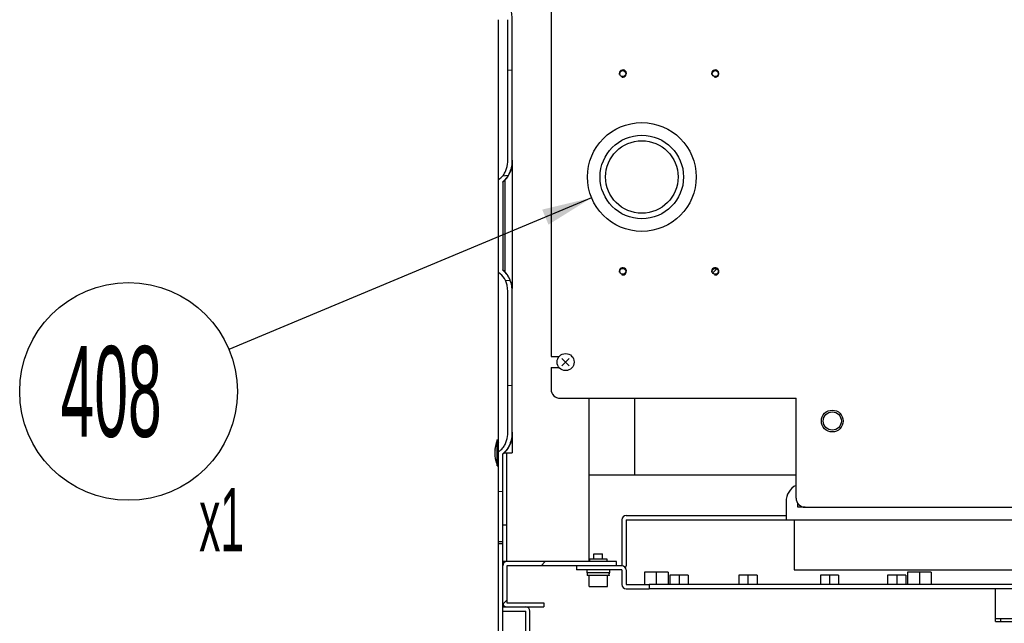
# Model space of a CAD drawing. Header units: millimetres. Extents: x 0 to 8390, y -1 to 5930.
# Tile 51 of 65: x 4781 to 5324, y 4019 to 4352. Entities that reach past the tile are written whole.
import ezdxf

# ---------------------------------------------------------------- set-up
doc = ezdxf.new("R2010")
doc.units = ezdxf.units.MM
doc.header["$LTSCALE"] = 462.55
doc.layers.get('0').update_dxf_attribs({"linetype": 'CONTINUOUS'})
for name, color, linetype in [('02___PRT_ALL_AXES', 7, 'CONTINUOUS'), ('7_ALL_FEATURES', 7, 'CONTINUOUS'), ('ALL_AXIS', 7, 'CONTINUOUS'), ('ALL_COSM_SKETCH', 7, 'CONTINUOUS')]:
    doc.layers.add(name, color=color, linetype=linetype)
doc.styles.get("Standard").update_dxf_attribs({"font": 'txt', "width": 0.5})
doc.dimstyles.get("Standard").update_dxf_attribs({"dimtxt": 35, "dimasz": 27.6, "dimexe": 2, "dimexo": 1, "dimtad": 1, "dimdec": 3, "dimdsep": 46, "dimtxsty": 'Standard', "dimblk": '_FILLED', "dimblk1": '_FILLED', "dimblk2": '_FILLED', "dimcen": 0.09, "dimadec": 3, "dimazin": 2, "dimtol": 1, "dimtp": 0.05, "dimtm": 0.05, "dimtfac": 1, "dimtdec": 3, "dimtofl": 0, "dimtmove": 0, "dimatfit": 3, "dimldrblk": '_FILLED', "dimfxl": 0, "dimtolj": 1, "dimarcsym": 0})

# ---------------------------------------------------------------- blocks, each defined once
blk = doc.blocks.new('_FILLED')
at = {"color": 0, "linetype": 'ByBlock'}
blk.add_solid([(0, 0), (-1, 0.163), (-1, -0.163)], dxfattribs=at)
blk = doc.blocks.new('BOM BALLOON 161_BL10', base_point=(4847.76, 4132.54))
at = {"color": 2, "linetype": 'Continuous'}
blk.add_circle((4840.79, 4146.62), 60, dxfattribs=at)
at = {"color": 2, "linetype": 'Continuous', "width": 0.5}
for s, height, p in [('408', 50, (4803.29, 4121.62)), ('x1', 35, (4879.73, 4058.46))]:
    blk.add_text(s, height=height, dxfattribs=at).set_placement(p)

msp = doc.modelspace()

# ---------------------------------------------------------------- hatches: boundary and pattern name
at = {"linetype": 'Continuous'}
h = msp.add_hatch(dxfattribs=at)
h.set_pattern_fill('DEFAULT__19', color=2, scale=42.380326, angle=245, style=0, pattern_type=0)
h.set_pattern_definition([(245, (0, 0), (38.40962, -17.9107), [])])
edge = h.paths.add_edge_path()
edge.add_line((5044.75, 4900.54), (5044.75, 4817.84))
edge.add_arc((5047.05, 4900.54), 2.3, 90, 180)
edge.add_line((5047.05, 4902.84), (5092.45, 4902.84))
edge.add_arc((5092.45, 4900.54), 2.3, 0, 90)
edge.add_line((5094.75, 4900.54), (5094.75, 4862.84))
edge.add_line((5092.45, 4862.84), (5094.75, 4862.84))
edge.add_line((5092.45, 4900.54), (5092.45, 4862.84))
edge.add_line((5047.05, 4900.54), (5092.45, 4900.54))
edge.add_line((5047.05, 4900.54), (5047.05, 4817.84))
edge.add_line((5044.75, 4817.84), (5047.05, 4817.84))
edge = h.paths.add_edge_path()
edge.add_line((5044.75, 4062.84), (5044.75, 3705.14))
edge.add_line((5044.75, 4062.84), (5047.05, 4062.84))
edge.add_line((5047.05, 4062.84), (5047.05, 3705.14))
edge.add_line((5082.45, 3705.14), (5047.05, 3705.14))
edge.add_line((5082.45, 3705.14), (5082.45, 3740.54))
edge.add_arc((5084.75, 3740.54), 2.3, 90, 180)
edge.add_line((5084.75, 3742.84), (5104.75, 3742.84))
edge.add_line((5104.75, 3740.54), (5104.75, 3742.84))
edge.add_line((5084.75, 3740.54), (5104.75, 3740.54))
edge.add_line((5084.75, 3705.14), (5084.75, 3740.54))
edge.add_arc((5082.45, 3705.14), 2.3, 270, 360)
edge.add_line((5082.45, 3702.84), (5047.05, 3702.84))
edge.add_arc((5047.05, 3705.14), 2.3, 180, 270)
h = msp.add_hatch(dxfattribs=at)
h.set_pattern_fill('DEFAULT__18', color=2, scale=48.935543, angle=325, style=0, pattern_type=0)
h.set_pattern_definition([(325, (0, 0), (28.06827, 40.08565), [])])
edge = h.paths.add_edge_path()
edge.add_line((5047.05, 4827.84), (5047.05, 4807.84))
edge.add_line((5049.35, 4827.84), (5047.05, 4827.84))
edge.add_line((5049.35, 4827.84), (5049.35, 4807.84))
edge.add_line((5049.35, 4807.84), (5047.05, 4807.84))
edge = h.paths.add_edge_path()
edge.add_line((5047.05, 4072.84), (5047.05, 4052.84))
edge.add_line((5049.35, 4072.84), (5047.05, 4072.84))
edge.add_line((5049.35, 4072.84), (5049.35, 4052.84))
edge.add_line((5049.35, 4052.84), (5047.05, 4052.84))
h = msp.add_hatch(dxfattribs=at)
h.set_pattern_fill('DEFAULT__9', color=2, scale=57.718082, angle=5, style=0, pattern_type=0)
h.set_pattern_definition([(5, (0, 0), (-5.03046, 57.49845), [])])
edge = h.paths.add_edge_path()
edge.add_line((5047.05, 4063.84), (5047.05, 4112.23))
edge.add_line((5044.75, 4063.84), (5047.05, 4063.84))
edge.add_line((5044.75, 4063.84), (5044.75, 4113.55))
edge.add_spline(control_points=[(5044.75, 4113.55), (5044.83, 4113.59), (5045, 4113.68), (5045.27, 4113.83), (5045.55, 4114.01), (5045.86, 4114.23), (5046.19, 4114.5), (5046.54, 4114.83), (5046.91, 4115.22), (5047.3, 4115.69), (5047.69, 4116.24), (5048.08, 4116.87), (5048.45, 4117.57), (5048.8, 4118.35), (5049.1, 4119.19), (5049.37, 4120.1), (5049.58, 4121.06), (5049.74, 4122.06), (5049.84, 4123.1), (5049.86, 4123.78), (5049.86, 4124.12)], knot_values=[0, 0, 0, 0, 0.055556, 0.111111, 0.166667, 0.222222, 0.277778, 0.333333, 0.388889, 0.444444, 0.5, 0.555556, 0.611111, 0.666667, 0.722222, 0.777778, 0.833333, 0.888889, 0.944444, 1, 1, 1, 1], degree=3, periodic=0)
edge.add_line((5049.86, 4124.13), (5049.86, 4201.55))
edge.add_spline(control_points=[(5049.86, 4201.55), (5049.86, 4201.89), (5049.84, 4202.57), (5049.74, 4203.61), (5049.58, 4204.61), (5049.37, 4205.57), (5049.1, 4206.48), (5048.8, 4207.32), (5048.45, 4208.1), (5048.08, 4208.8), (5047.69, 4209.43), (5047.3, 4209.98), (5046.91, 4210.45), (5046.54, 4210.84), (5046.19, 4211.17), (5045.86, 4211.44), (5045.55, 4211.66), (5045.27, 4211.84), (5045, 4211.99), (5044.83, 4212.08), (5044.75, 4212.12)], knot_values=[0, 0, 0, 0, 0.055556, 0.111111, 0.166667, 0.222222, 0.277778, 0.333333, 0.388889, 0.444444, 0.5, 0.555556, 0.611111, 0.666667, 0.722222, 0.777778, 0.833333, 0.888889, 0.944444, 1, 1, 1, 1], degree=3, periodic=0)
edge.add_line((5044.75, 4263.55), (5044.75, 4212.12))
edge.add_spline(control_points=[(5044.75, 4263.55), (5044.83, 4263.59), (5045, 4263.68), (5045.27, 4263.83), (5045.55, 4264.01), (5045.86, 4264.23), (5046.19, 4264.5), (5046.54, 4264.83), (5046.91, 4265.22), (5047.3, 4265.69), (5047.69, 4266.24), (5048.08, 4266.87), (5048.45, 4267.57), (5048.8, 4268.35), (5049.1, 4269.19), (5049.37, 4270.1), (5049.58, 4271.06), (5049.74, 4272.06), (5049.84, 4273.1), (5049.86, 4273.78), (5049.86, 4274.12)], knot_values=[0, 0, 0, 0, 0.055556, 0.111111, 0.166667, 0.222222, 0.277778, 0.333333, 0.388889, 0.444444, 0.5, 0.555556, 0.611111, 0.666667, 0.722222, 0.777778, 0.833333, 0.888889, 0.944444, 1, 1, 1, 1], degree=3, periodic=0)
edge.add_line((5049.86, 4274.13), (5049.86, 4351.55))
edge.add_spline(control_points=[(5049.86, 4351.55), (5049.86, 4351.89), (5049.84, 4352.57), (5049.74, 4353.61), (5049.58, 4354.61), (5049.37, 4355.57), (5049.1, 4356.48), (5048.8, 4357.32), (5048.45, 4358.1), (5048.08, 4358.8), (5047.69, 4359.43), (5047.3, 4359.98), (5046.91, 4360.45), (5046.54, 4360.84), (5046.19, 4361.17), (5045.86, 4361.44), (5045.55, 4361.66), (5045.27, 4361.84), (5045, 4361.99), (5044.83, 4362.08), (5044.75, 4362.12)], knot_values=[0, 0, 0, 0, 0.055556, 0.111111, 0.166667, 0.222222, 0.277778, 0.333333, 0.388889, 0.444444, 0.5, 0.555556, 0.611111, 0.666667, 0.722222, 0.777778, 0.833333, 0.888889, 0.944444, 1, 1, 1, 1], degree=3, periodic=0)
edge.add_line((5044.75, 4816.84), (5044.75, 4362.12))
edge.add_line((5044.75, 4816.84), (5047.05, 4816.84))
edge.add_line((5047.05, 4816.84), (5047.05, 4363.44))
edge.add_spline(control_points=[(5047.05, 4363.44), (5047.17, 4363.36), (5047.42, 4363.17), (5047.81, 4362.84), (5048.22, 4362.45), (5048.64, 4361.99), (5049.09, 4361.47), (5049.53, 4360.86), (5049.96, 4360.18), (5050.38, 4359.44), (5050.77, 4358.62), (5051.12, 4357.75), (5051.43, 4356.81), (5051.7, 4355.83), (5051.91, 4354.79), (5052.07, 4353.73), (5052.16, 4352.64), (5052.18, 4351.91), (5052.18, 4351.55)], knot_values=[0, 0, 0, 0, 0.0625, 0.125, 0.1875, 0.25, 0.3125, 0.375, 0.4375, 0.5, 0.5625, 0.625, 0.6875, 0.75, 0.8125, 0.875, 0.9375, 1, 1, 1, 1], degree=3, periodic=0)
edge.add_line((5052.18, 4351.55), (5052.18, 4274.13))
edge.add_spline(control_points=[(5052.18, 4274.12), (5052.18, 4273.74), (5052.16, 4272.97), (5052.06, 4271.83), (5051.88, 4270.72), (5051.65, 4269.65), (5051.36, 4268.62), (5051.02, 4267.66), (5050.64, 4266.76), (5050.22, 4265.93), (5049.77, 4265.17), (5049.3, 4264.48), (5048.82, 4263.88), (5048.35, 4263.35), (5047.89, 4262.91), (5047.46, 4262.53), (5047.18, 4262.32), (5047.05, 4262.23)], knot_values=[0, 0, 0, 0, 0.066667, 0.133333, 0.2, 0.266667, 0.333333, 0.4, 0.466667, 0.533333, 0.6, 0.666667, 0.733333, 0.8, 0.866667, 0.933333, 1, 1, 1, 1], degree=3, periodic=0)
edge.add_line((5047.05, 4262.23), (5047.05, 4213.44))
edge.add_spline(control_points=[(5047.05, 4213.44), (5047.17, 4213.36), (5047.42, 4213.17), (5047.81, 4212.84), (5048.22, 4212.45), (5048.64, 4211.99), (5049.09, 4211.47), (5049.53, 4210.86), (5049.96, 4210.18), (5050.38, 4209.44), (5050.77, 4208.62), (5051.12, 4207.75), (5051.43, 4206.81), (5051.7, 4205.83), (5051.91, 4204.79), (5052.07, 4203.73), (5052.16, 4202.64), (5052.18, 4201.91), (5052.18, 4201.55)], knot_values=[0, 0, 0, 0, 0.0625, 0.125, 0.1875, 0.25, 0.3125, 0.375, 0.4375, 0.5, 0.5625, 0.625, 0.6875, 0.75, 0.8125, 0.875, 0.9375, 1, 1, 1, 1], degree=3, periodic=0)
edge.add_line((5052.18, 4201.55), (5052.18, 4124.13))
edge.add_spline(control_points=[(5052.18, 4124.12), (5052.18, 4123.74), (5052.16, 4122.97), (5052.06, 4121.83), (5051.88, 4120.72), (5051.65, 4119.65), (5051.36, 4118.62), (5051.02, 4117.66), (5050.64, 4116.76), (5050.22, 4115.93), (5049.77, 4115.17), (5049.3, 4114.48), (5048.82, 4113.88), (5048.35, 4113.35), (5047.89, 4112.91), (5047.46, 4112.53), (5047.18, 4112.32), (5047.05, 4112.23)], knot_values=[0, 0, 0, 0, 0.066667, 0.133333, 0.2, 0.266667, 0.333333, 0.4, 0.466667, 0.533333, 0.6, 0.666667, 0.733333, 0.8, 0.866667, 0.933333, 1, 1, 1, 1], degree=3, periodic=0)
h = msp.add_hatch(dxfattribs=at)
h.set_pattern_fill('DEFAULT__15', color=2, scale=55.355875, angle=45, style=0, pattern_type=0)
h.set_pattern_definition([(45, (0, 0), (-39.1425, 39.1425), [])])
edge = h.paths.add_edge_path()
edge.add_line((6040.15, 4052.84), (5979.75, 4052.84))
edge.add_arc((6040.15, 4050.54), 2.3, 0, 90)
edge.add_line((6042.45, 4050.54), (6042.45, 4030.14))
edge.add_arc((6040.15, 4030.14), 2.3, 270, 360)
edge.add_line((6040.15, 4027.84), (6019.75, 4027.84))
edge.add_line((6019.75, 4030.14), (6019.75, 4027.84))
edge.add_line((6040.15, 4030.14), (6019.75, 4030.14))
edge.add_line((6040.15, 4050.54), (6040.15, 4030.14))
edge.add_line((6040.15, 4050.54), (5979.75, 4050.54))
edge.add_line((5979.75, 4050.54), (5979.75, 4052.84))
edge = h.paths.add_edge_path()
edge.add_line((5109.75, 4052.84), (5049.35, 4052.84))
edge.add_line((5109.75, 4050.54), (5109.75, 4052.84))
edge.add_line((5109.75, 4050.54), (5049.35, 4050.54))
edge.add_line((5049.35, 4050.54), (5049.35, 4030.14))
edge.add_line((5049.35, 4030.14), (5069.75, 4030.14))
edge.add_line((5069.75, 4030.14), (5069.75, 4027.84))
edge.add_line((5049.35, 4027.84), (5069.75, 4027.84))
edge.add_arc((5049.35, 4030.14), 2.3, 180, 270)
edge.add_line((5047.05, 4050.54), (5047.05, 4030.14))
edge.add_arc((5049.35, 4050.54), 2.3, 90, 180)
h = msp.add_hatch(dxfattribs=at)
h.set_pattern_fill('DEFAULT__7', color=2, scale=70.05557, angle=85, style=0, pattern_type=0)
h.set_pattern_definition([(85, (0, 0), (-69.789, 6.10575), [])])
edge = h.paths.add_edge_path()
edge.add_line((5115.05, 4037.84), (5127.75, 4037.84))
edge.add_arc((5115.05, 4040.14), 2.3, 180, 270)
edge.add_line((5112.75, 4048.24), (5112.75, 4040.14))
edge.add_line((5112.75, 4048.24), (5087.75, 4048.24))
edge.add_line((5087.75, 4050.54), (5087.75, 4048.24))
edge.add_line((5112.75, 4050.54), (5087.75, 4050.54))
edge.add_arc((5112.75, 4048.24), 2.3, 0, 90)
edge.add_line((5115.05, 4048.24), (5115.05, 4040.14))
edge.add_line((5115.05, 4040.14), (5127.75, 4040.14))
edge.add_line((5127.75, 4040.14), (5127.75, 4037.84))
edge = h.paths.add_edge_path()
edge.add_line((5976.75, 4048.24), (5976.75, 4040.14))
edge.add_arc((5974.45, 4040.14), 2.3, 270, 360)
edge.add_line((5422.75, 4037.84), (5974.45, 4037.84))
edge.add_line((5422.75, 4040.14), (5422.75, 4037.84))
edge.add_line((5422.75, 4040.14), (5974.45, 4040.14))
edge.add_line((5974.45, 4048.24), (5974.45, 4040.14))
edge.add_arc((5976.75, 4048.24), 2.3, 90, 180)
edge.add_line((5976.75, 4050.54), (6001.75, 4050.54))
edge.add_line((6001.75, 4050.54), (6001.75, 4048.24))
edge.add_line((5976.75, 4048.24), (6001.75, 4048.24))
h = msp.add_hatch(dxfattribs=at)
h.set_pattern_fill('DEFAULT__16', color=2, scale=17.34836, angle=165, style=0, pattern_type=0)
h.set_pattern_definition([(165, (0, 0), (-4.490086, -16.75723), [])])
edge = h.paths.add_edge_path()
edge.add_line((5062.05, 3820.14), (5062.05, 4025.54))
edge.add_arc((5059.75, 3820.14), 2.3, 270, 360)
edge.add_line((5049.35, 3817.84), (5059.75, 3817.84))
edge.add_line((5049.35, 3817.84), (5049.35, 3797.84))
edge.add_line((5049.35, 3797.84), (5047.05, 3797.84))
edge.add_line((5047.05, 3817.84), (5047.05, 3797.84))
edge.add_arc((5049.35, 3817.84), 2.3, 90, 180)
edge.add_line((5049.35, 3820.14), (5059.75, 3820.14))
edge.add_line((5059.75, 3820.14), (5059.75, 4025.54))
edge.add_line((5047.05, 4025.54), (5059.75, 4025.54))
edge.add_line((5047.05, 4025.54), (5047.05, 4027.84))
edge.add_line((5047.05, 4027.84), (5059.75, 4027.84))
edge.add_arc((5059.75, 4025.54), 2.3, 0, 90)

# ---------------------------------------------------------------- linework, layer by layer
at = {"color": 7, "linetype": 'Continuous'}
for p, q in [((5049.86, 4274.13), (5049.86, 4351.55)), ((5052.18, 4351.55), (5052.18, 4274.13)), ((5044.75, 4201.55), (5044.75, 4274.13)), ((5052.25, 4272.27), (5052.25, 4203.4)), ((5047.05, 4262.23), (5047.05, 4213.44)), ((5048.25, 4263.07), (5048.25, 4212.6)), ((5049.86, 4124.13), (5049.86, 4201.55)), ((5052.18, 4201.55), (5052.18, 4124.13)), ((5044, 4105.69), (5044, 4119.99)), ((5044.75, 3705.14), (5044.75, 4124.13)), ((5052.25, 4122.27), (5052.25, 4112.84)), ((5042.86, 4114.53), (5042.87, 4114.54)), ((5047.05, 3705.14), (5047.05, 4112.23)), ((5048, 4112.84), (5052.25, 4112.84)), ((5048.25, 4113.07), (5048.25, 4112.84)), ((5049.35, 4052.84), (5049.35, 4112.84)), ((5049.35, 4072.84), (5047.05, 4072.84)), ((5115.05, 4075.94), (5115.05, 4050.54)), ((5207.75, 4075.94), (5207.75, 4048.24)), ((5044.75, 4063.84), (5047.05, 4063.84)), ((5044.75, 4062.84), (5047.05, 4062.84)), ((5109.75, 4052.84), (5047.05, 4052.84)), ((5049.35, 4050.54), (5049.35, 4030.14)), ((5112.75, 4050.54), (5049.35, 4050.54)), ((5087.75, 4050.54), (5087.75, 4048.24)), ((5094.95, 4054.34), (5094.95, 4053.34)), ((5104.55, 4054.34), (5104.55, 4053.34)), ((5109.75, 4050.54), (5109.75, 4052.84)), ((5112.75, 4048.24), (5087.75, 4048.24)), ((5105.85, 4045.14), (5093.65, 4045.14)), ((5112.75, 4048.24), (5112.75, 4040.14)), ((5115.05, 4048.24), (5115.05, 4040.14)), ((5125.25, 4046.94), (5125.25, 4040.14)), ((5138.25, 4046.94), (5125.25, 4046.94)), ((5131.75, 4046.94), (5131.75, 4040.14)), ((5138.25, 4046.94), (5138.25, 4040.14)), ((5139.25, 4045.34), (5139.25, 4040.14)), ((5149.25, 4045.34), (5139.25, 4045.34)), ((5144.25, 4045.34), (5144.25, 4040.14)), ((5149.25, 4045.34), (5149.25, 4040.14)), ((5177.25, 4045.34), (5177.25, 4040.14)), ((5187.25, 4045.34), (5177.25, 4045.34)), ((5182.25, 4045.34), (5182.25, 4040.14)), ((5187.25, 4045.34), (5187.25, 4040.14)), ((5207.75, 4048.24), (5438.25, 4048.24)), ((5222.25, 4045.34), (5222.25, 4040.14)), ((5232.25, 4045.34), (5222.25, 4045.34)), ((5227.25, 4045.34), (5227.25, 4040.14)), ((5232.25, 4045.34), (5232.25, 4040.14)), ((5259.25, 4045.34), (5259.25, 4040.14)), ((5269.25, 4045.34), (5259.25, 4045.34)), ((5264.25, 4045.34), (5264.25, 4040.14)), ((5269.25, 4045.34), (5269.25, 4040.14)), ((5270.25, 4046.94), (5270.25, 4040.14)), ((5283.25, 4046.94), (5270.25, 4046.94)), ((5276.75, 4046.94), (5276.75, 4040.14)), ((5283.25, 4046.94), (5283.25, 4040.14)), ((5115.05, 4040.14), (5127.75, 4040.14)), ((5127.75, 4040.14), (5127.75, 4037.84)), ((5115.05, 4037.84), (5127.75, 4037.84)), ((5047.05, 4027.84), (5069.75, 4027.84)), ((5049.35, 4030.14), (5069.75, 4030.14)), ((5069.75, 4030.14), (5069.75, 4027.84)), ((5047.05, 4025.54), (5059.75, 4025.54)), ((5059.75, 3820.14), (5059.75, 4025.54)), ((5062.05, 3820.14), (5062.05, 4025.54))]:
    msp.add_line(p, q, dxfattribs=at)
at = {"color": 3, "linetype": 'Continuous'}
for p, q in [((5162.87, 4211.96), (5165.13, 4214.21)), ((5094.75, 4052.95), (5094.75, 4142.84)), ((5119.75, 4142.84), (5119.75, 4100.54)), ((5208.75, 4100.54), (5094.75, 4100.54)), ((5213.75, 4082.84), (5209.75, 4082.84)), ((5112.75, 4075.94), (5112.75, 4050.54))]:
    msp.add_line(p, q, dxfattribs=at)
at = {"color": 7, "linetype": 'Continuous'}
for points in [[(5048.51, 4263.33), (5048.69, 4263.52), (5049.23, 4264.16), (5049.74, 4264.88), (5050.23, 4265.67), (5050.69, 4266.53), (5051.09, 4267.44)], [(5048.51, 4113.33), (5048.69, 4113.52), (5049.23, 4114.16), (5049.74, 4114.88), (5050.23, 4115.67), (5050.69, 4116.53), (5051.09, 4117.44)]]:
    msp.add_lwpolyline(points, dxfattribs=at)
for radius in [30, 23, 20]:
    msp.add_circle((5123.75, 4264.84), radius, dxfattribs=at)
at = {"color": 2, "linetype": 'Continuous'}
for centre in [(5113.25, 4321.84), (5164.25, 4321.84), (5113.25, 4212.84), (5164.25, 4212.84)]:
    msp.add_arc(centre, 2, 255, 195, dxfattribs=at)
at = {"color": 7, "linetype": 'Continuous'}
for centre, radius, start, end in [((5057.96, 4113.26), 15.24, 175.1499, 181.5961), ((5057.99, 4112.41), 15.28, 171.9945, 178.3939), ((5057.96, 4112.41), 15.24, 178.4039, 184.8501), ((5049.35, 4050.54), 2.3, 90, 180), ((5112.75, 4048.24), 2.3, 0, 90), ((5112.75, 4050.54), 2.3, 329.9318, 360), ((5115.05, 4040.14), 2.3, 180, 270), ((5049.35, 4030.14), 2.3, 180, 270), ((5059.75, 4025.54), 2.3, 0, 90)]:
    msp.add_arc(centre, radius, start, end, dxfattribs=at)
at = {"color": 3, "linetype": 'Continuous'}
msp.add_arc((5115.05, 4075.94), 2.3, 90, 180, dxfattribs=at)
at = {"color": 7, "linetype": 'Continuous'}
for centre, start_param, end_param in [((5099.75, 4045), 4.722887, 4.837882), ((5099.75, 4046.77), -1.638681, -1.581294)]:
    msp.add_ellipse(centre, major_axis=(0, 13.08), ratio=0.466308, start_param=start_param, end_param=end_param, dxfattribs=at)
for points, knots in [([(5044.75, 4263.55), (5045.67, 4263.99), (5047.07, 4265.21), (5048.43, 4267.39), (5049.55, 4270.27), (5049.86, 4272.59), (5049.86, 4274.12)], [0, 0, 0, 0, 0.248928, 0.436797, 0.624809, 1, 1, 1, 1]), ([(5052.18, 4274.12), (5052.18, 4273.01), (5051.98, 4270.76), (5050.81, 4266.48), (5048.84, 4263.52), (5047.05, 4262.23)], [0, 0, 0, 0, 0.251499, 0.502924, 1, 1, 1, 1]), ([(5049.86, 4201.55), (5049.86, 4202.57), (5049.7, 4204.37), (5049.03, 4206.86), (5047.77, 4209.63), (5046.12, 4211.47), (5044.75, 4212.12)], [0, 0, 0, 0, 0.251222, 0.439725, 0.628148, 1, 1, 1, 1]), ([(5047.05, 4213.44), (5048.84, 4212.15), (5050.81, 4209.19), (5051.98, 4204.91), (5052.18, 4202.66), (5052.18, 4201.55)], [0, 0, 0, 0, 0.497074, 0.7485, 1, 1, 1, 1]), ([(5044.75, 4113.55), (5045.67, 4113.99), (5047.07, 4115.21), (5048.43, 4117.39), (5049.55, 4120.27), (5049.86, 4122.59), (5049.86, 4124.12)], [0, 0, 0, 0, 0.248928, 0.436797, 0.624809, 1, 1, 1, 1]), ([(5052.18, 4124.12), (5052.18, 4123.01), (5051.98, 4120.76), (5050.81, 4116.48), (5048.84, 4113.52), (5047.05, 4112.23)], [0, 0, 0, 0, 0.251499, 0.502924, 1, 1, 1, 1]), ([(5044, 4119.41), (5043.83, 4119.02), (5043.23, 4117.46), (5042.88, 4115.8), (5042.77, 4114.55)], [0, 0, 0, 0, 0.252412, 1, 1, 1, 1]), ([(5042.87, 4114.54), (5042.91, 4114.89), (5043.16, 4116.26), (5043.58, 4117.6), (5044, 4118.56)], [0, 0, 0, 0, 0.248738, 1, 1, 1, 1])]:
    msp.add_open_spline(points, degree=3, knots=knots, dxfattribs=at)
at = {"layer": '02___PRT_ALL_AXES', "color": 7, "linetype": 'Continuous'}
for p, q in [((5073.75, 4359.84), (5073.75, 4165.84)), ((5044.75, 4274.13), (5044.75, 4351.55)), ((5052.35, 4274.13), (5052.35, 4351.55)), ((5044.75, 4124.13), (5044.75, 4201.55)), ((5052.35, 4124.13), (5052.35, 4201.55)), ((5073.75, 4165.84), (5078.14, 4165.84)), ((5073.75, 4159.84), (5078.14, 4159.84)), ((5094.95, 4054.34), (5104.55, 4054.34))]:
    msp.add_line(p, q, dxfattribs=at)
for centre, radius in [((5113.25, 4321.84), 1.65), ((5164.25, 4321.84), 1.65), ((5113.25, 4212.84), 1.65), ((5164.25, 4212.84), 1.65), ((5228.75, 4130.34), 6)]:
    msp.add_circle(centre, radius, dxfattribs=at)
for centre, radius, start, end in [((5041.68, 4269.64), 9.29, 305.3143, 305.9495), ((5041.68, 4206.03), 9.29, 54.0505, 54.6857), ((5045.5, 4117.79), 1, 138.5904, 180), ((5041.68, 4119.64), 9.29, 305.3143, 305.9495), ((5045.5, 4107.89), 1, 180, 221.4096)]:
    msp.add_arc(centre, radius, start, end, dxfattribs=at)
for points, knots in [([(5052.35, 4351.55), (5052.35, 4352.67), (5052.15, 4354.94), (5051.23, 4358.22), (5049.63, 4361.23), (5048.04, 4362.89), (5047.13, 4363.55)], [0, 0, 0, 0, 0.250262, 0.50045, 0.750442, 1, 1, 1, 1]), ([(5052.35, 4274.13), (5052.35, 4273.55), (5052.25, 4271.28), (5051.73, 4269.02), (5051.09, 4267.44)], [0, 0, 0, 0, 0.254417, 1, 1, 1, 1]), ([(5052.35, 4201.55), (5052.35, 4202.67), (5052.15, 4204.94), (5051.23, 4208.22), (5049.63, 4211.23), (5048.04, 4212.89), (5047.13, 4213.55)], [0, 0, 0, 0, 0.250262, 0.50045, 0.750442, 1, 1, 1, 1]), ([(5052.35, 4124.13), (5052.35, 4123.55), (5052.25, 4121.28), (5051.73, 4119.02), (5051.09, 4117.44)], [0, 0, 0, 0, 0.254417, 1, 1, 1, 1])]:
    msp.add_open_spline(points, degree=3, knots=knots, dxfattribs=at)
for points in [[(5048.51, 4263.33), (5049.63, 4264.51), (5050.49, 4265.94), (5051.09, 4267.44)], [(5047.13, 4262.12), (5047.63, 4262.48), (5048.09, 4262.89), (5048.51, 4263.33)], [(5048.51, 4113.33), (5049.63, 4114.51), (5050.49, 4115.94), (5051.09, 4117.44)], [(5047.13, 4112.12), (5047.63, 4112.48), (5048.09, 4112.89), (5048.51, 4113.33)]]:
    msp.add_open_spline(points, degree=3, dxfattribs=at)
at = {"layer": '7_ALL_FEATURES', "color": 7, "linetype": 'Continuous'}
for p, q in [((5073.75, 4159.84), (5073.75, 4147.84)), ((5078.75, 4142.84), (5208.75, 4142.84)), ((5208.75, 4087.84), (5208.75, 4142.84)), ((5203.25, 4085.94), (5203.25, 4075.94)), ((5213.75, 4082.84), (5986.75, 4082.84)), ((5115.05, 4075.94), (5438.25, 4075.94)), ((5422.75, 4040.14), (5127.75, 4040.14)), ((5422.75, 4037.84), (5127.75, 4037.84)), ((5318.75, 4019.84), (5318.75, 4021.44)), ((5318.75, 4019.84), (5440.75, 4019.84)), ((5321.75, 4019.84), (5321.75, 4021.44))]:
    msp.add_line(p, q, dxfattribs=at)
at = {"layer": '7_ALL_FEATURES', "color": 3, "linetype": 'Continuous'}
for p, q in [((5209.75, 4082.84), (5209.75, 4084.99)), ((5213.75, 4082.84), (5209.75, 4082.84)), ((5115.05, 4078.24), (5203.25, 4078.24)), ((5318.75, 4021.44), (5318.75, 4037.84)), ((5318.75, 4021.44), (5440.75, 4021.44))]:
    msp.add_line(p, q, dxfattribs=at)
at = {"layer": '7_ALL_FEATURES', "color": 7, "linetype": 'Continuous'}
for centre, radius, start, end in [((5078.75, 4147.84), 5, 180, 270), ((5213.25, 4085.94), 10, 116.762, 180), ((5213.75, 4087.84), 5, 180, 270)]:
    msp.add_arc(centre, radius, start, end, dxfattribs=at)
at = {"layer": 'ALL_AXIS', "color": 7, "linetype": 'Continuous'}
for p, q in [((5044, 4119.99), (5044.5, 4119.99)), ((5044.5, 4105.69), (5044.5, 4119.99)), ((5044, 4105.69), (5044.5, 4105.69)), ((5097.35, 4054.34), (5097.35, 4057.14)), ((5097.35, 4057.14), (5102.15, 4057.14)), ((5102.15, 4054.34), (5102.15, 4057.14)), ((5093.5, 4048.24), (5093.5, 4046.64)), ((5106, 4046.64), (5093.5, 4046.64)), ((5093.65, 4046.64), (5093.65, 4045.14)), ((5094.75, 4039.14), (5094.75, 4045.14)), ((5104.75, 4039.14), (5104.75, 4045.14)), ((5106, 4048.24), (5106, 4046.64)), ((5094.75, 4039.14), (5104.75, 4039.14))]:
    msp.add_line(p, q, dxfattribs=at)
for centre, radius in [((5081.75, 4162.84), 4.7), ((5228.75, 4130.34), 5)]:
    msp.add_circle(centre, radius, dxfattribs=at)
for start, end in [(159.3903, 175.1395), (184.8605, 200.6097)]:
    msp.add_arc((5063.01, 4112.84), 20.31, start, end, dxfattribs=at)
at = {"layer": 'ALL_COSM_SKETCH', "color": 7, "linetype": 'Continuous'}
for p, q in [((5083.74, 4160.84), (5079.75, 4164.83)), ((5079.75, 4160.84), (5083.74, 4164.83))]:
    msp.add_line(p, q, dxfattribs=at)

# ---------------------------------------------------------------- block references
at = {"color": 2, "linetype": 'Continuous'}
msp.add_blockref('BOM BALLOON 161_BL10', (4847.76, 4132.54), dxfattribs=at)

# ---------------------------------------------------------------- leaders
msp.add_leader([(5096.03, 4253.37), (4896.15, 4169.77)], dimstyle='Standard', override={"dimtad": 0}, dxfattribs=at)

doc.saveas('drawing.dxf')
